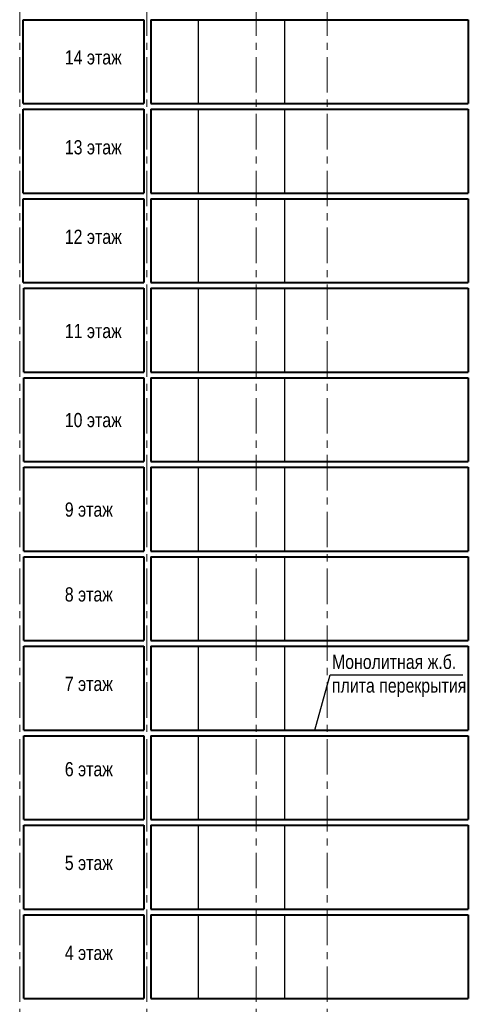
# Model space of a CAD drawing. Header units: millimetres. Extents: x 12039 to 98410, y -32246 to 145954.
# Tile 10 of 17: x 42741 to 58516, y 20554 to 55204. Entities that reach past the tile are written whole.
import ezdxf

# ---------------------------------------------------------------- set-up
doc = ezdxf.new("R2010")
doc.units = ezdxf.units.MM
doc.linetypes.add('CENTER', pattern=[2, 1.25, -0.25, 0.25, -0.25])
for name, color, linetype, lineweight in [('СК-040-С(тены)', 12, 'Continuous', 40), ('СК-050-П(литы перекрытия)', 5, 'Continuous', 40), ('СК-100-О(си)', 7, 'CENTER', 15), ('СК-400-Т(екст)', 7, 'Continuous', 20)]:
    doc.layers.add(name, color=color, linetype=linetype, lineweight=lineweight)
doc.layers.add('текст', color=7, linetype='Continuous')
doc.styles.add('RUSS', font='arial.ttf', dxfattribs={"width": 0.8})

msp = doc.modelspace()

# ---------------------------------------------------------------- linework, layer by layer
at = {"layer": 'СК-040-С(тены)'}
for p, q in [((42865.5, 52253.3), (42865.5, 55203.3)), ((47105.3, 55203.3), (47105.3, 52253.3)), ((47355.3, 55203.3), (47355.3, 52253.3)), ((58515.6, 55203.3), (58515.6, 52253.3)), ((42865.5, 49103.3), (42865.5, 52053.3)), ((47105.3, 52053.3), (47105.3, 49103.3)), ((47355.3, 52053.3), (47355.3, 49103.3)), ((58515.6, 52053.3), (58515.6, 49103.3)), ((42865.5, 45953.3), (42865.5, 48903.3)), ((47105.3, 48903.3), (47105.3, 45953.3)), ((47355.3, 48903.3), (47355.3, 45953.3)), ((58515.6, 48903.3), (58515.6, 45953.3)), ((42890.5, 42803.3), (42890.5, 45753.3)), ((47105.3, 45753.3), (47105.3, 42803.3)), ((47355.3, 45753.3), (47355.3, 42803.3)), ((58515.6, 45753.3), (58515.6, 42803.3)), ((42890.5, 39653.3), (42890.5, 42603.3)), ((47105.3, 42603.3), (47105.3, 39653.3)), ((47355.3, 42603.3), (47355.3, 39653.3)), ((58515.6, 42603.3), (58515.6, 39653.3)), ((42890.5, 36503.3), (42890.5, 39453.3)), ((47105.3, 39453.3), (47105.3, 36503.3)), ((47355.3, 39453.3), (47355.3, 36503.3)), ((58515.6, 39453.3), (58515.6, 36503.3)), ((42890.5, 33353.3), (42890.5, 36303.3)), ((47105.3, 36303.3), (47105.3, 33353.3)), ((47355.3, 36303.3), (47355.3, 33353.3)), ((58515.6, 36303.3), (58515.6, 33353.3)), ((42890.5, 30203.3), (42890.5, 33153.3)), ((47105.3, 33153.3), (47105.3, 30203.3)), ((47355.3, 33153.3), (47355.3, 30203.3)), ((58515.6, 33153.3), (58515.6, 30203.3)), ((42890.5, 27053.3), (42890.5, 30003.3)), ((47105.3, 30003.3), (47105.3, 27053.3)), ((47355.3, 30003.3), (47355.3, 27053.3)), ((58515.6, 30003.3), (58515.6, 27053.3)), ((42890.5, 23903.3), (42890.5, 26853.3)), ((47105.3, 26853.3), (47105.3, 23903.3)), ((47355.3, 26853.3), (47355.3, 23903.3)), ((58515.6, 26853.3), (58515.6, 23903.3)), ((42890.5, 20753.3), (42890.5, 23703.3)), ((47105.3, 23703.3), (47105.3, 20753.3)), ((47355.3, 23703.3), (47355.3, 20753.3)), ((58515.6, 23703.3), (58515.6, 20753.3))]:
    msp.add_line(p, q, dxfattribs=at)
at = {"layer": 'СК-040-С(тены)', "lineweight": 30}
for p, q in [((49018.9, 55203.3), (49018.9, 52253.3)), ((52054.3, 55203.3), (52054.3, 52253.3)), ((49021.4, 52053.3), (49021.4, 49103.3)), ((52056.8, 52053.3), (52056.8, 49103.3)), ((49020.1, 48903.3), (49020.1, 45953.3)), ((52055.6, 48903.3), (52055.6, 45953.3)), ((49018.9, 45753.3), (49018.9, 42803.3)), ((52054.3, 45753.3), (52054.3, 42803.3)), ((49018.9, 42603.3), (49018.9, 39653.3)), ((52054.3, 42603.3), (52054.3, 39653.3)), ((49020.1, 39453.3), (49020.1, 36503.3)), ((52055.6, 39453.3), (52055.6, 36503.3)), ((49018.9, 36303.3), (49018.9, 33353.3)), ((52054.3, 36303.3), (52054.3, 33353.3)), ((49018.9, 33153.3), (49018.9, 30203.3)), ((52054.3, 33153.3), (52054.3, 30203.3)), ((49018.9, 30003.3), (49018.9, 27053.3)), ((52054.3, 30003.3), (52054.3, 27053.3)), ((49020.1, 26853.3), (49020.1, 23903.3)), ((52055.6, 26853.3), (52055.6, 23903.3)), ((49020.1, 23703.3), (49020.1, 20753.3)), ((52055.6, 23703.3), (52055.6, 20753.3))]:
    msp.add_line(p, q, dxfattribs=at)
at = {"layer": 'СК-050-П(литы перекрытия)', "color": 5}
for p, q in [((42865.5, 55203.3), (47105.3, 55203.3)), ((47355.3, 55203.3), (58515.6, 55203.3)), ((42865.5, 52253.3), (47105.3, 52253.3)), ((42865.5, 52053.3), (47105.3, 52053.3)), ((47355.3, 52253.3), (58515.6, 52253.3)), ((47355.3, 52053.3), (58515.6, 52053.3)), ((42865.5, 49103.3), (47105.3, 49103.3)), ((42865.5, 48903.3), (47105.3, 48903.3)), ((47355.3, 49103.3), (58515.6, 49103.3)), ((47355.3, 48903.3), (58515.6, 48903.3)), ((42865.5, 45953.3), (47105.3, 45953.3)), ((42890.5, 45753.3), (47105.3, 45753.3)), ((47355.3, 45953.3), (58515.6, 45953.3)), ((47355.3, 45753.3), (58515.6, 45753.3)), ((42890.5, 42803.3), (47105.3, 42803.3)), ((47355.3, 42803.3), (58515.6, 42803.3)), ((42890.5, 42603.3), (47105.3, 42603.3)), ((47355.3, 42603.3), (58515.6, 42603.3)), ((42890.5, 39653.3), (47105.3, 39653.3)), ((47355.3, 39653.3), (58515.6, 39653.3)), ((42890.5, 39453.3), (47105.3, 39453.3)), ((47355.3, 39453.3), (58515.6, 39453.3)), ((42890.5, 36503.3), (47105.3, 36503.3)), ((47355.3, 36503.3), (58515.6, 36503.3)), ((42890.5, 36303.3), (47105.3, 36303.3)), ((47355.3, 36303.3), (58515.6, 36303.3)), ((42890.5, 33353.3), (47105.3, 33353.3)), ((47355.3, 33353.3), (58515.6, 33353.3)), ((42890.5, 33153.3), (47105.3, 33153.3)), ((47355.3, 33153.3), (58515.6, 33153.3)), ((42890.5, 30203.3), (47105.3, 30203.3)), ((47355.3, 30203.3), (58515.6, 30203.3)), ((42890.5, 30003.3), (47105.3, 30003.3)), ((47355.3, 30003.3), (58515.6, 30003.3)), ((42890.5, 27053.3), (47105.3, 27053.3)), ((47355.3, 27053.3), (58515.6, 27053.3)), ((42890.5, 26853.3), (47105.3, 26853.3)), ((47355.3, 26853.3), (58515.6, 26853.3)), ((42890.5, 23903.3), (47105.3, 23903.3)), ((42890.5, 23703.3), (47105.3, 23703.3)), ((47355.3, 23903.3), (58515.6, 23903.3)), ((47355.3, 23703.3), (58515.6, 23703.3)), ((42890.5, 20753.3), (47105.3, 20753.3)), ((47355.3, 20753.3), (58515.6, 20753.3))]:
    msp.add_line(p, q, dxfattribs=at)
at = {"layer": 'СК-100-О(си)', "color": 2, "linetype": 'CENTER', "ltscale": 1000}
for p, q in [((42740.5, -7360.1), (42740.5, 124842.6)), ((47210.5, -7360.1), (47210.5, 124842.6)), ((51060.6, -7360.1), (51060.6, 124842.6)), ((53550.6, -7360.1), (53550.6, 124842.6))]:
    msp.add_line(p, q, dxfattribs=at)
at = {"layer": 'текст'}
for p, q in [((53113.8, 30203.3), (53657.9, 32151.2)), ((53657.9, 32151.2), (58326.4, 32151.2))]:
    msp.add_line(p, q, dxfattribs=at)

# ---------------------------------------------------------------- texts
at = {"layer": 'СК-400-Т(екст)', "color": 7, "char_height": 500, "attachment_point": 1, "style": 'RUSS'}
for s, insert, width in [('14 этаж', (44326.5, 54129.3), 2115.003), ('13 этаж', (44326.5, 50964.3), 2115.003), ('12 этаж', (44326.5, 47814.3), 2115.003), ('11 этаж', (44326.5, 44499.3), 2115.003), ('10 этаж', (44326.5, 41364.3), 2115.003), ('9 этаж', (44326.5, 38214.3), 2115.003), ('8 этаж', (44326.5, 35229.3), 2115.003), ('Монолитная ж.б. плита перекрытия', (53720.8, 32855.3), 4955.497), ('7 этаж', (44326.5, 32079.3), 2115.003), ('6 этаж', (44326.5, 29079.3), 2115.003), ('5 этаж', (44326.5, 25779.3), 2115.003), ('4 этаж', (44326.5, 22614.3), 2115.003)]:
    msp.add_mtext(s, dxfattribs=dict(at, insert=insert, width=width))

doc.saveas('drawing.dxf')
